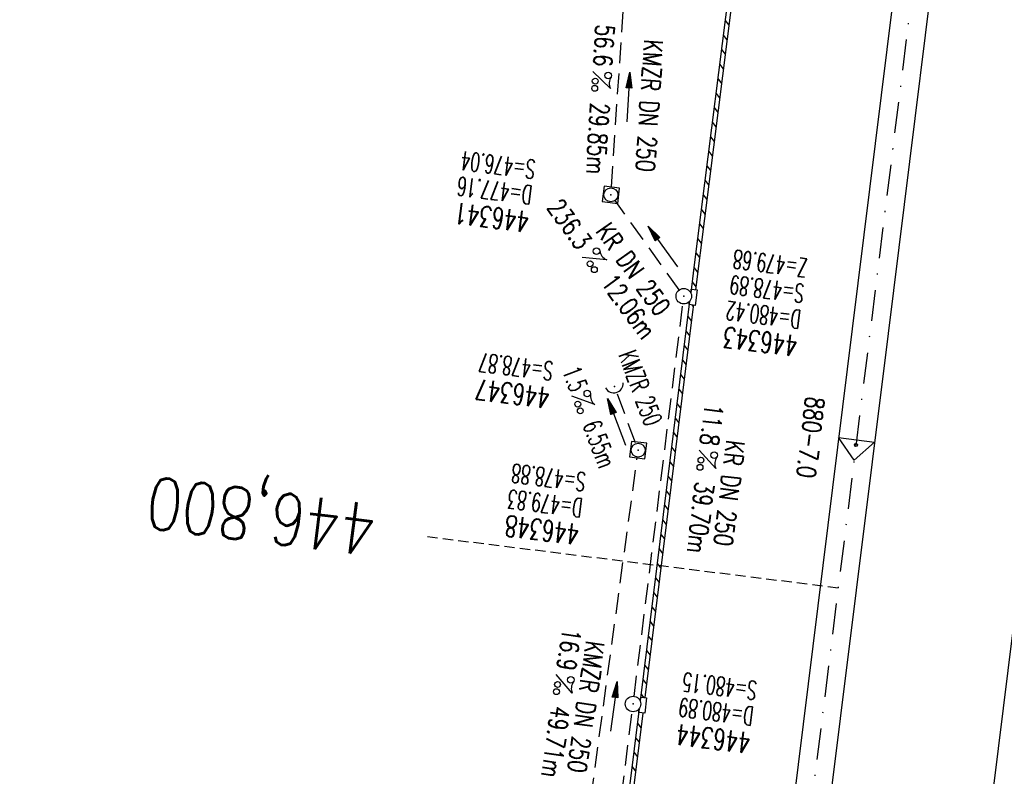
# Model space of a CAD drawing. Extents: x 459406 to 461721, y 413308 to 423218.
# Tile 46 of 256: x 460952 to 461047, y 414752 to 414825. Entities that reach past the tile are written whole.
import ezdxf
from ezdxf.enums import TextEntityAlignment as Align

# ---------------------------------------------------------------- set-up
doc = ezdxf.new("R2010")
doc.units = 0
doc.header["$LTSCALE"] = 2
doc.header["$MEASUREMENT"] = 0
for name, pattern in [('AUSGEZOGEN', [0]), ('GESTRICH-X2', [1.5, 1, -0.5]), ('GESTRICHELT', [0.75, 0.5, -0.25]), ('STRICHPT-X3', [3, 1.5, -0.75, 0, -0.75])]:
    doc.linetypes.add(name, pattern=pattern)
doc.layers.get('0').update_dxf_attribs({"linetype": 'AUSGEZOGEN'})
for name, color, linetype in [('ACHSE', 1, 'STRICHPT-X3'), ('FBR', 8, 'CONTINUOUS'), ('HEKTOM', 1, 'GESTRICHELT'), ('KANAL', 7, 'GESTRICH-X2'), ('Netzknoten_PKT', 7, 'CONTINUOUS'), ('Netzknoten_PKT-NR', 7, 'CONTINUOUS'), ('Netzknoten_SIGNATUR', 7, 'CONTINUOUS'), ('PFEIL', 7, 'CONTINUOUS'), ('RINNE', 200, 'CONTINUOUS'), ('SCHACHTNR', 6, 'CONTINUOUS'), ('SCHLITZRINNE', 200, 'AUSGEZOGEN'), ('SCHSYMBOL', 7, 'AUSGEZOGEN'), ('TEXTO', 4, 'CONTINUOUS'), ('TEXTU', 4, 'CONTINUOUS')]:
    doc.layers.add(name, color=color, linetype=linetype)
doc.styles.add('ROMANS', font='romans.shx', dxfattribs={"width": 0.8})

# ---------------------------------------------------------------- blocks, each defined once
blk = doc.blocks.new('PROM')
blk.add_line((1.566, 1.817), (0.019, 0.015))
for centre, radius in [((0.317, 1.51), 0.317), ((0.943, 0.291), 0.283), ((1.645, 0.287), 0.283)]:
    blk.add_circle(centre, radius)
blk.add_arc((0.992, 2.682), 1.033, 239.14139, 303.35492)
blk = doc.blocks.new('PFEIL2')
at = {"color": 0}
for p, q in [((0.88, 0.002), (-2.401, -0.012)), ((0.881, -0.271), (0.879, 0.276)), ((0.879, 0.276), (2.429, 0.009)), ((0.911, 0.27), (0.879, 0.265)), ((0.965, 0.261), (0.879, 0.246)), ((1.019, 0.252), (0.879, 0.228)), ((1.073, 0.242), (0.879, 0.209)), ((1.127, 0.233), (0.879, 0.191)), ((1.181, 0.224), (0.879, 0.172)), ((1.235, 0.214), (0.879, 0.154)), ((1.289, 0.205), (0.879, 0.135)), ((1.343, 0.196), (0.879, 0.117)), ((1.397, 0.187), (0.879, 0.098)), ((1.451, 0.177), (0.879, 0.08)), ((1.505, 0.168), (0.879, 0.061)), ((1.559, 0.159), (0.88, 0.043)), ((1.613, 0.149), (0.88, 0.024)), ((1.668, 0.14), (0.88, 0.006)), ((1.722, 0.131), (0.88, -0.013)), ((1.776, 0.121), (0.88, -0.031)), ((1.83, 0.112), (0.88, -0.05)), ((1.884, 0.103), (0.88, -0.068)), ((1.938, 0.094), (0.88, -0.087)), ((1.992, 0.084), (0.88, -0.105)), ((2.046, 0.075), (0.88, -0.124)), ((2.1, 0.066), (0.88, -0.142)), ((2.154, 0.056), (0.88, -0.161)), ((2.208, 0.047), (0.88, -0.179)), ((2.262, 0.038), (0.881, -0.198)), ((2.316, 0.029), (0.881, -0.216)), ((2.37, 0.019), (0.881, -0.235)), ((2.424, 0.01), (0.881, -0.253)), ((2.429, 0.009), (0.881, -0.271))]:
    blk.add_line(p, q, dxfattribs=at)
blk = doc.blocks.new('20')
blk.add_lwpolyline([(-0.754, -0.751), (0.754, -0.751), (0.754, 0.75), (-0.754, 0.75)], close=True)
blk.add_circle((0, 0), 0.676)
blk.add_point((0, 0))
blk = doc.blocks.new('42')
at = {"color": 0}
blk.add_arc((-0.025, -0.311), 0.91, 12.5363, 167.4637, dxfattribs=at)
blk.add_point((0, 0), dxfattribs=at)
blk = doc.blocks.new('GST')
at = {"color": 0}
blk.add_circle((0, 0), 0.75, dxfattribs=at)
blk.add_point((0, 0), dxfattribs=at)
blk = doc.blocks.new('PKT')
at = {"color": 0}
blk.add_circle((0, 0), 0.15, dxfattribs=at)
blk.add_point((0, 0), dxfattribs=at)
blk = doc.blocks.new('Station_Netzknoten')
at = {"layer": 'Netzknoten_SIGNATUR'}
for p, q in [((-1.75, 0.5), (1.75, 0.5)), ((0, -1.5), (-1.75, 0.5)), ((0, -1.5), (1.75, 0.5))]:
    blk.add_line(p, q, dxfattribs=at)
blk.add_point((0, 0), dxfattribs=at)

msp = doc.modelspace()

# ---------------------------------------------------------------- linework, layer by layer
at = {"layer": 'ACHSE', "flags": 128}
msp.add_lwpolyline([(460985.548, 416976.25), (460982.742, 416926.329), (460979.936, 416876.407), (460977.13, 416826.486), (460974.324, 416776.565), (460971.518, 416726.644), (460968.712, 416676.723), (460965.906, 416626.802), (460963.1, 416576.88, 0), (460961.733, 416552.566, 0), (460960.294, 416526.959, -0.000009), (460958.89, 416501.998, 0.00001), (460957.487, 416477.038, 0.000001), (460956.785, 416464.557, -0.000001), (460956.084, 416452.077), (460954.681, 416427.117), (460953.278, 416402.156), (460951.875, 416377.196, 0.000027), (460951.185, 416364.909, -0.000114), (460950.495, 416352.621, -0.000169), (460950.493, 416352.583, 0.000019), (460950.473, 416352.235, 0.002347), (460949.964, 416342.501, 0.0015), (460949.285, 416327.263, 0.002663), (460948.888, 416316.296, 0.002084), (460948.513, 416302.275, 0.002087), (460948.283, 416289.783, 0.002085), (460948.158, 416277.278, 0.002085), (460948.137, 416264.779, 0.002085), (460948.22, 416252.279, 0.002086), (460948.407, 416239.774, 0.002088), (460948.699, 416227.283, 0.002084), (460949.095, 416214.794, 0.002083), (460949.595, 416202.3, 0.002081), (460950.199, 416189.812, 0.002082), (460950.907, 416177.335, 0.002086), (460951.719, 416164.862, 0.002086), (460952.635, 416152.395, 0.002087), (460953.654, 416139.944, 0.002084), (460954.779, 416127.487, 0.002085), (460956.008, 416115.039, 0.002088), (460957.338, 416102.619, 0.002086), (460958.772, 416090.211, 0.002083), (460960.312, 416077.796, 0.002082), (460961.956, 416065.389, 0.002087), (460963.699, 416053.027, 0.002086), (460965.546, 416040.675, 0.002083), (460967.499, 416028.318, 0.00208), (460969.554, 416015.985, 0.002081), (460971.71, 416003.675, 0.002087), (460973.97, 415991.377, 0.002089), (460976.331, 415979.107, 0.002087), (460978.792, 415966.867, 0.002082), (460981.362, 415954.618, 0.002082), (460984.148, 415941.865, 0.002276), (460986.8, 415930.217, 0.001902), (460990.244, 415915.651, 0.002837), (460992.645, 415905.91, 0.000643), (460995.488, 415894.713, 0.001405), (460996.809, 415889.596, 0), (460998.528, 415883.015, 0.000001), (460998.872, 415881.699), (461005.191, 415857.511, 0.000017), (461008.351, 415845.417, -0.000015), (461011.511, 415833.323, -0.000002), (461014.671, 415821.229, -0.000002), (461017.83, 415809.135, -0.000001), (461020.99, 415797.041, 0.000005), (461024.149, 415784.946), (461030.468, 415760.758), (461036.787, 415736.57, 0.000028), (461038.983, 415728.166, -0.000015), (461041.179, 415719.762, -0.00065), (461041.486, 415718.58, -0.000124), (461043.088, 415712.377, -0.002577), (461045.469, 415702.947, -0.001641), (461049.083, 415688.106, -0.002531), (461051.665, 415677.106, -0.002087), (461054.672, 415663.739, -0.002079), (461057.313, 415651.527, -0.002077), (461059.854, 415639.283, -0.002078), (461062.295, 415627.009, -0.002083), (461064.629, 415614.743, -0.002085), (461066.86, 415602.46, -0.00208), (461068.994, 415590.128, -0.00208), (461071.024, 415577.786, -0.002082), (461072.949, 415565.443, -0.002086), (461074.772, 415553.076, -0.002086), (461076.492, 415540.695, -0.002081), (461078.107, 415528.309, -0.002078), (461079.622, 415515.892, -0.00208), (461081.034, 415503.452, -0.002087), (461082.339, 415491.041, -0.002085), (461083.54, 415478.621, -0.002078), (461084.641, 415466.147, -0.002076), (461085.638, 415453.67, -0.002082), (461086.529, 415441.219, -0.002088), (461087.317, 415428.753, -0.002085), (461088.001, 415416.263, -0.002081), (461088.581, 415403.772, -0.002082), (461089.057, 415391.285, -0.00208), (461089.429, 415378.795, -0.002078), (461089.697, 415366.294, -0.002082), (461089.861, 415353.787, -0.002085), (461089.921, 415341.295, -0.002085), (461089.877, 415328.803, -0.002082), (461089.728, 415316.296, -0.002078), (461089.475, 415303.794, -0.00208), (461089.119, 415291.304, -0.002082), (461088.658, 415278.809, -0.002084), (461088.094, 415266.325, -0.002082), (461087.426, 415253.85, -0.00208), (461086.653, 415241.367, -0.002079), (461085.777, 415228.897, -0.00208), (461084.797, 415216.436, -0.002085), (461083.633, 415203.064, -0.002418), (461082.526, 415191.54, -0.001753), (461080.941, 415176.374, -0.002741), (461079.84, 415166.685, -0.000279), (461078.804, 415158.036, -0.000933), (461078.489, 415155.455, -0.000004), (461077.263, 415145.575, -0.00001), (461076.803, 415141.87), (461073.723, 415117.061, 0.000001), (461071.82, 415101.734, 0.000001), (461070.643, 415092.251, 0.000018), (461069.104, 415079.846, -0.000014), (461067.564, 415067.441, -0.000008), (461066.024, 415055.036, 0.000011), (461064.484, 415042.632), (461058.325, 414993.013), (461052.166, 414943.394, -0.000009), (461049.086, 414918.584, 0.000009), (461046.006, 414893.774), (461039.847, 414844.155), (461033.688, 414794.536), (461027.529, 414744.917, -0.00001), (461024.449, 414720.107, 0.00001), (461021.369, 414695.298, 0.000001), (461018.29, 414670.488, -0.000001), (461015.21, 414645.678, 0), (461011.182, 414613.231, -0.000001), (461009.051, 414596.059, -0.000009), (461005.971, 414571.249, 0.00001), (461002.891, 414546.44), (460996.732, 414496.821), (460990.573, 414447.202), (460984.414, 414397.583, -0.000009), (460981.334, 414372.773, 0.000009), (460978.254, 414347.963), (460972.095, 414298.344), (460965.936, 414248.725), (460959.777, 414199.106, -0.00001), (460956.697, 414174.297, 0.00001), (460953.617, 414149.487, 0.000001), (460950.537, 414124.677, -0.000001), (460947.458, 414099.867, 0), (460943.43, 414067.42, -0.000001), (460941.299, 414050.248, -0.000009), (460938.219, 414025.438, 0.00001), (460935.139, 414000.629), (460928.98, 413951.01), (460922.821, 413901.391, 0.000001), (460919.742, 413876.581, -0.000001), (460916.662, 413851.771, -0.00001), (460913.582, 413826.961, 0.00001), (460910.502, 413802.152), (460904.343, 413752.533), (460898.184, 413702.914), (460892.025, 413653.295, -0.00001), (460888.945, 413628.486, 0.00001), (460885.865, 413603.676, 0.000001), (460882.785, 413578.866, -0.000001), (460879.706, 413554.056, 0), (460875.678, 413521.609, -0.000001), (460873.547, 413504.437, -0.000009), (460870.467, 413479.628, 0.00001), (460867.387, 413454.818), (460861.228, 413405.199), (460855.069, 413355.58, -0.000004), (460853.233, 413340.792, -0.000002), (460849.402, 413309.93)], format="xyb", dxfattribs=at)
at = {"layer": 'FBR'}
for points in [[(461038.149, 414844.685), (461038.11, 414844.371), (461031.951, 414794.752), (461025.792, 414745.133, -0.00001), (461022.712, 414720.323, 0.00001), (461019.632, 414695.514, 0.000001), (461016.553, 414670.704), (461013.473, 414645.894), (461009.446, 414613.446), (461007.314, 414596.275, -0.000009), (461004.234, 414571.465, 0.00001), (461001.154, 414546.656), (460994.995, 414497.037), (460988.836, 414447.418), (460982.677, 414397.799, -0.000009), (460979.597, 414372.989, 0.000009), (460976.517, 414348.179)], [(461041.626, 414844.281), (461041.584, 414843.939), (461035.425, 414794.32), (461029.266, 414744.701, -0.00001), (461026.186, 414719.892, 0.00001), (461023.106, 414695.082, 0.000001), (461020.026, 414670.272), (461016.947, 414645.462), (461012.919, 414613.015), (461010.788, 414595.843, -0.000009), (461007.708, 414571.034, 0.00001), (461004.628, 414546.224), (460998.469, 414496.605), (460992.31, 414446.986), (460986.151, 414397.367, -0.000009), (460983.071, 414372.557, 0.000009), (460979.991, 414347.747)], [(461055.774, 414832.433), (461050.807, 414792.411), (461044.648, 414742.792, -0.00001), (461041.568, 414717.982, 0.00001), (461038.488, 414693.173, 0.000001), (461035.408, 414668.363), (461032.329, 414643.553), (461028.301, 414611.106), (461026.17, 414593.934, -0.000009), (461023.09, 414569.124, 0.00001), (461020.01, 414544.315), (461013.851, 414494.696), (461007.692, 414445.077), (461001.533, 414395.458, -0.000009), (460998.453, 414370.648, 0.000009), (460995.373, 414345.838)], [(461070.084, 415101.949, 0.000001), (461068.906, 415092.467, 0.000018)], [(461073.557, 415101.518, 0.000001), (461072.38, 415092.035, 0.000018)], [(461088.691, 415099.639, 0.000001), (461087.514, 415090.157, 0.000018)], [(460985.9, 414549.589, 0), (460985.772, 414548.565), (460979.613, 414498.946), (460973.454, 414449.327), (460967.295, 414399.708, -0.000009), (460964.215, 414374.898, 0.000009), (460961.135, 414350.088), (460954.976, 414300.469), (460948.817, 414250.85), (460942.658, 414201.231, -0.00001), (460939.578, 414176.422, 0.00001), (460936.498, 414151.612, 0.000001), (460933.419, 414126.802), (460930.339, 414101.992), (460926.312, 414069.544), (460924.18, 414052.373, -0.000009), (460921.1, 414027.564, 0.00001), (460918.02, 414002.754), (460911.861, 413953.135), (460905.702, 413903.516, 0.000001), (460902.623, 413878.706, -0.000001), (460899.543, 413853.896, -0.00001), (460896.463, 413829.087, 0.00001), (460893.383, 413804.277)], [(460951.88, 414149.703, 0.000001), (460948.801, 414124.893)], [(460955.354, 414149.271, 0.000001), (460952.274, 414124.461)], [(460970.736, 414147.362, 0.000001), (460967.656, 414122.552)], [(460921.084, 413901.607, 0.000001), (460918.005, 413876.797, -0.000001), (460914.925, 413851.987, -0.00001)], [(460924.558, 413901.175, 0.000001), (460921.478, 413876.365, -0.000001), (460918.399, 413851.555, -0.00001)], [(460939.94, 413899.266, 0.000001), (460936.86, 413874.456, -0.000001), (460933.781, 413849.646, -0.00001)], [(461050.429, 414943.61, -0.000009), (461047.349, 414918.8, 0.000009), (461044.269, 414893.99), (461039.102, 414852.363)], [(461053.903, 414943.178, -0.000009), (461050.823, 414918.368, 0.000009), (461047.743, 414893.558), (461042.581, 414851.973)], [(461069.037, 414941.3, -0.000009), (461065.956, 414916.489, 0.000009), (461062.877, 414891.68), (461058.95, 414860.047)]]:
    msp.add_lwpolyline(points, format="xyb", dxfattribs=at)
at = {"layer": 'HEKTOM'}
msp.add_line((461030.594, 414769.719), (460990.906, 414774.656), dxfattribs=at)
at = {"layer": 'KANAL'}
for p, q in [((461008.688, 414808.469), (461010.594, 414836.75)), ((461015.245, 414798.523), (461009.039, 414807.162)), ((461010.875, 414759.25), (461015.594, 414797.156)), ((461009.25, 414788.469), (461011, 414783.75)), ((461004.688, 414734.531), (461011.188, 414782.313)), ((461006, 414719.813), (461010.688, 414757.781))]:
    msp.add_line(p, q, dxfattribs=at)
at = {"layer": 'RINNE'}
for p, q in [((461019.673, 414824.548), (461020.028, 414824.091)), ((461019.496, 414823.145), (461019.85, 414822.688)), ((461019.318, 414821.742), (461019.673, 414821.285)), ((461019.141, 414820.339), (461019.496, 414819.882)), ((461018.963, 414818.936), (461019.318, 414818.479)), ((461018.786, 414817.533), (461019.141, 414817.075)), ((461018.609, 414816.13), (461018.963, 414815.672)), ((461018.431, 414814.727), (461018.786, 414814.269)), ((461018.254, 414813.324), (461018.609, 414812.866)), ((461018.076, 414811.921), (461018.431, 414811.463)), ((461017.899, 414810.518), (461018.254, 414810.06)), ((461017.722, 414809.115), (461018.076, 414808.657)), ((461017.544, 414807.712), (461017.899, 414807.254)), ((461017.367, 414806.309), (461017.722, 414805.851)), ((461017.189, 414804.906), (461017.544, 414804.448)), ((461017.012, 414803.503), (461017.367, 414803.045)), ((461016.834, 414802.1), (461017.189, 414801.642)), ((461016.657, 414800.697), (461017.013, 414800.238)), ((461016.483, 414799.289), (461016.839, 414798.831)), ((461016.472, 414797.068), (461016.599, 414796.905)), ((461016.07, 414795.957), (461016.425, 414795.501)), ((461015.897, 414794.553), (461016.251, 414794.098)), ((461015.723, 414793.15), (461016.077, 414792.695)), ((461015.549, 414791.746), (461015.903, 414791.292)), ((461015.375, 414790.343), (461015.729, 414789.889)), ((461015.202, 414788.939), (461015.555, 414788.486)), ((461015.028, 414787.536), (461015.381, 414787.083)), ((461014.854, 414786.132), (461015.206, 414785.68)), ((461014.68, 414784.729), (461015.032, 414784.277)), ((461014.507, 414783.325), (461014.858, 414782.874)), ((461014.333, 414781.922), (461014.684, 414781.471)), ((461014.159, 414780.518), (461014.51, 414780.068)), ((461013.985, 414779.115), (461014.336, 414778.665)), ((461013.812, 414777.711), (461014.162, 414777.262)), ((461013.638, 414776.308), (461013.987, 414775.859)), ((461013.464, 414774.904), (461013.813, 414774.456)), ((461013.29, 414773.501), (461013.639, 414773.053)), ((461013.117, 414772.097), (461013.465, 414771.65)), ((461012.943, 414770.694), (461013.291, 414770.247)), ((461012.769, 414769.29), (461013.117, 414768.844)), ((461012.595, 414767.887), (461012.942, 414767.441)), ((461012.422, 414766.483), (461012.768, 414766.038)), ((461012.248, 414765.08), (461012.594, 414764.635)), ((461012.074, 414763.676), (461012.42, 414763.232)), ((461011.9, 414762.273), (461012.246, 414761.83)), ((461011.727, 414760.869), (461012.072, 414760.427)), ((461011.553, 414759.466), (461011.804, 414759.143)), ((461011.205, 414756.659), (461011.549, 414756.218)), ((461011.032, 414755.255), (461011.375, 414754.815)), ((461010.858, 414753.852), (461011.201, 414753.412)), ((461010.684, 414752.448), (461011.027, 414752.009))]:
    msp.add_line(p, q, dxfattribs=at)
at = {"layer": 'SCHLITZRINNE'}
for points in [[(461020.75, 414833.064), (461016.656, 414800.688), (461016.354, 414798.249)], [(461021.156, 414833.014), (461016.807, 414798.541)], [(461016.252, 414797.426), (461011.472, 414758.809)], [(461011.379, 414758.064), (461006.588, 414719.359)]]:
    msp.add_lwpolyline(points, dxfattribs=at)
for points in [[(461016.618, 414797.05), (461016.569, 414796.661), (461011.911, 414759.13, -0.00001)], [(461011.726, 414757.639), (461010.41, 414747.042, -0.00001), (461007.33, 414722.233, 0.000001), (461007.014, 414719.687, 0.000001)]]:
    msp.add_lwpolyline(points, format="xyb", dxfattribs=at)
at = {"layer": 'SCHSYMBOL'}
for points in [[(461016.354, 414798.249), (461016.397, 414798.592), (461016.975, 414798.52), (461016.79, 414797.029), (461016.212, 414797.1)], [(461016.212, 414797.1), (461016.252, 414797.426)], [(461011.472, 414758.808), (461011.518, 414759.179), (461012.096, 414759.107), (461011.911, 414757.616), (461011.333, 414757.687)], [(461011.333, 414757.687), (461011.38, 414758.064)]]:
    msp.add_lwpolyline(points, dxfattribs=at)

# ---------------------------------------------------------------- block references
at = {"layer": 'Netzknoten_PKT'}
msp.add_blockref('PKT', (461032.323, 414783.544), dxfattribs=at)
at = {"layer": 'Netzknoten_SIGNATUR', "rotation": 352.9251934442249}
msp.add_blockref('Station_Netzknoten', (461032.323, 414783.544), dxfattribs=at)
at = {"layer": 'PFEIL'}
for p, rotation in [((461010.331, 414817.146), 86.12900000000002), ((461013.669, 414802.704), 125.4485578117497), ((461009.19, 414785.757), 110.5867), ((461008.926, 414758.278), 82.27149999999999)]:
    msp.add_blockref('PFEIL2', p, dxfattribs=dict(at, rotation=rotation))
at = {"layer": 'SCHSYMBOL'}
for name, p, rotation in [('20', (461008.645, 414807.711), 262.924), ('GST', (461015.683, 414797.914), 82.92400000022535), ('42', (461008.974, 414789.176), 195.9940638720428), ('20', (461011.278, 414783.042), 262.924), ('GST', (461010.781, 414758.516), 82.92400000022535)]:
    msp.add_blockref(name, p, dxfattribs=dict(at, rotation=rotation))
at = {"layer": 'TEXTU'}
for p, rotation in [((461006.897, 414819.655), 266.3403765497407), ((461005.846, 414801.646), 305.6575747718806), ((461004.833, 414788.268), 290.5867000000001), ((461017.167, 414783.043), 263.1166169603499), ((461003.329, 414761.371), 261.8160550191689)]:
    msp.add_blockref('PROM', p, dxfattribs=dict(at, rotation=rotation))

# ---------------------------------------------------------------- texts
at = {"layer": 'HEKTOM', "style": 'ROMANS', "width": 0.8}
msp.add_text('446,800', height=5, rotation=172.924, dxfattribs=at).set_placement((460986.25, 414777.75))
at = {"layer": 'Netzknoten_PKT-NR', "style": 'ROMANS', "width": 0.75}
msp.add_text('880-7.0', height=1.8, rotation=263.24272, dxfattribs=at).set_placement((461026.583, 414780.466), align=Align.RIGHT)
at = {"layer": 'SCHACHTNR', "style": 'ROMANS'}
for s, height, width, p in [('S=476.04', 1.8, 0.6, (461001.427, 414811.038)), ('D=477.16', 1.8, 0.6, (461001.114, 414808.569)), ('446341', 2, 0.7, (461000.833, 414806.069)), ('Z=479.68', 1.8, 0.6, (461027.72, 414801.517)), ('S=478.89', 1.8, 0.6, (461027.408, 414799.048)), ('D=480.42', 1.8, 0.6, (461027.095, 414796.548)), ('446343', 2, 0.7, (461026.783, 414794.08)), ('S=478.87', 1.8, 0.6, (461003.143, 414791.55)), ('446347', 2, 0.7, (461002.83, 414789.05)), ('S=478.88', 1.8, 0.6, (461006.302, 414780.834)), ('D=479.83', 1.8, 0.6, (461005.989, 414778.334)), ('446348', 2, 0.7, (461005.677, 414775.866)), ('S=480.15', 1.8, 0.6, (461022.834, 414760.68)), ('D=480.89', 1.8, 0.6, (461022.521, 414758.211)), ('446344', 2, 0.7, (461022.24, 414755.711))]:
    msp.add_text(s, height=height, rotation=172.924, dxfattribs=dict(at, width=width)).set_placement(p)
at = {"layer": 'TEXTO', "style": 'ROMANS'}
for s, rotation, width, p in [('KMZR DN 250', 266.34038, 0.75, (461011.461, 414816.374)), ('KR DN 250', 305.65757, 0.75, (461010.078, 414800.017)), ('KMZR 250', 290.5867, 0.6, (461010.652, 414788.738)), ('KR DN 250', 263.11662, 0.75, (461019.183, 414778.982)), ('KMZR DN 250', 261.81606, 0.75, (461005.342, 414758.358))]:
    msp.add_text(s, height=1.8, rotation=rotation, dxfattribs=dict(at, width=width)).set_placement(p, align=Align.CENTER)
at = {"layer": 'TEXTU', "style": 'ROMANS'}
for s, rotation, width, p in [('56.6', 266.34038, 0.75, (461007.199, 414824.211)), ('29.85m', 266.34038, 0.75, (461006.695, 414816.646)), ('236.3', 305.65757, 0.75, (461002.399, 414806.473)), ('12.06m', 305.65757, 0.75, (461007.606, 414799.217)), ('1.5', 290.5867, 0.6, (461003.925, 414790.694)), ('11.8', 263.11662, 0.75, (461017.73, 414787.597)), ('6.55m', 290.5867, 0.6, (461005.894, 414785.475)), ('39.70m', 263.11662, 0.75, (461016.821, 414780.063)), ('16.9', 261.81606, 0.75, (461003.99, 414765.888)), ('49.71m', 261.81606, 0.75, (461002.899, 414758.396))]:
    msp.add_text(s, height=1.8, rotation=rotation, dxfattribs=dict(at, width=width)).set_placement(p)

doc.saveas('drawing.dxf')
